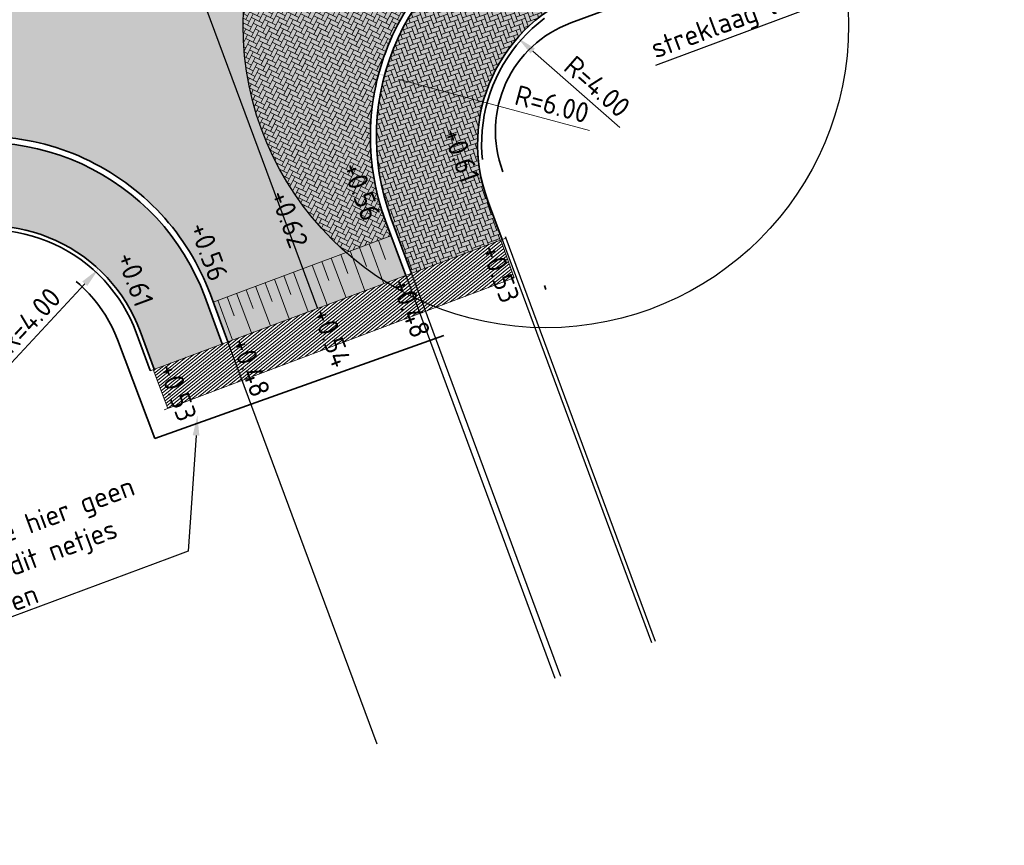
# Model space of a CAD drawing. Header units: metres. Extents: x 132493 to 134960, y 502695 to 503907.
# Tile 41 of 144: x 132900 to 132924, y 502947 to 502967. Entities that reach past the tile are written whole.
import ezdxf
from ezdxf import colors
from ezdxf.entities.mleader import LeaderData, LeaderLine
from ezdxf.math import Vec2, Vec3

# ---------------------------------------------------------------- set-up
doc = ezdxf.new("R2010")
doc.units = ezdxf.units.M
for name, pattern in [('VH-OPSLUITBAND_100X200', [16, 8, -2, 4, -2]), ('VH-OPSLUITBAND_150X250', [24, 16, -2, 4, -2]), ('XX-PROJECTGRENS', [18, 12, -3, 0, -3])]:
    doc.linetypes.add(name, pattern=pattern)
doc.layers.get('Defpoints').update_dxf_attribs({"color": 3})
for name, color, linetype, lineweight, plot in [('ARC-hoev-bss-kf-ev-grijs-vrijgekomen', 140, 'Continuous', 18, False), ('ARC-hoev-bss-kf-kv-rood-kleurecht', 43, 'Continuous', 35, False), ('ARC-hoev-markering-plateau-bss-kf-zwartwit', 5, 'Continuous', 35, False)]:
    doc.layers.add(name, color=color, linetype=linetype, lineweight=lineweight, plot=plot)
for name, color, linetype, lineweight in [('B04-WE-AM-M-200', 7, 'Continuous', 18), ('B04-WE-VH-VERHARDING_BETONSTRAATSTEEN_ELLEBOOG-A', 122, 'Continuous', 18), ('N-WE-KG-GRENS_WERKGRENS-G', 5, 'XX-PROJECTGRENS', 35), ('N-WE-VH-KANTOPSLUITING_OPSLUITBAND_100X200-G', 150, 'VH-OPSLUITBAND_100X200', 35), ('N-WE-VH-KANTOPSLUITING_OPSLUITBAND_150X250-G', 10, 'VH-OPSLUITBAND_150X250', 35), ('N-WE-VH-KANTOPSLUITING_VOORKANTBAND-G', 7, 'Continuous', 35), ('N-WE-VH-KANTVERHARDING-G', 2, 'Continuous', 18), ('N-WE-VH-VERHARDING_SPECIAAL-A', 252, 'Continuous', 18), ('N01-WE-VH-VERHARDING_BETONSTRAATSTEEN_ELLEBOOG-A', 252, 'Continuous', 18), ('X-XX-AL-AANPIJLING-T25', 7, 'Continuous', 25), ('X-XX-AL-DETAIL1-T25', 7, 'Continuous', 25)]:
    doc.layers.add(name, color=color, linetype=linetype, lineweight=lineweight)
doc.styles.add('NLCS-ISO-M200-T25', font='NLCS-ISO.ttf', dxfattribs={"height": 0.5})
doc.dimstyles.new('NLCS-M200-T25-PIJL_L2_H1', dxfattribs={"dimscale": 0.2, "dimtxt": 2.5, "dimasz": 2.5, "dimexe": 2, "dimexo": 2, "dimgap": 0.7, "dimtad": 1, "dimzin": 0, "dimdsep": 46, "dimtxsty": 'NLCS-ISO-M200-T25', "dimcen": 0, "dimdle": 2, "dimclrd": 256, "dimclre": 256, "dimclrt": 256, "dimadec": 1, "dimazin": 0, "dimtfac": 1, "dimtdec": 3, "dimtofl": 0, "dimtmove": 0, "dimatfit": 3, "dimfxl": 2, "dimfxlon": 1, "dimtfillclr": 256, "dimtolj": 1, "dimtzin": 0, "dimlwd": -1, "dimlwe": -1, "dimarcsym": 0})

# ---------------------------------------------------------------- blocks, each defined once
blk = doc.blocks.new('*D403')
at = {"layer": 'B04-WE-AM-M-200', "transparency": 16777216}
blk.add_line((132913.9371011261, 502964.3987169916), (132909.1964408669, 502965.6696060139), dxfattribs=at)
blk.add_solid([(132909.2180191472, 502965.7500971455), (132909.1748625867, 502965.5891148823), (132908.7134940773, 502965.7990756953)], dxfattribs=at)
at = {"layer": 'Defpoints', "color": 0, "transparency": 16777216}
for p in [(132908.7134940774, 502965.7990756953), (132914.5088555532, 502964.2454395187)]:
    blk.add_point(p, dxfattribs=at)
at = {"layer": 'B04-WE-AM-M-200', "transparency": 16777216, "insert": (132913.0094108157, 502965.0511859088), "char_height": 0.5, "attachment_point": 5, "rotation": 344.9928630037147, "style": 'NLCS-ISO-M200-T25'}
blk.add_mtext('\\A1;R=6.00', dxfattribs=at)
blk = doc.blocks.new('*D405')
at = {"layer": 'B04-WE-AM-M-200', "transparency": 16777216}
blk.add_line((132899.6113934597, 502958.6367266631), (132901.4343919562, 502960.6011798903), dxfattribs=at)
blk.add_solid([(132901.3733082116, 502960.657865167), (132901.4954757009, 502960.5444946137), (132901.774503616, 502960.9676823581)], dxfattribs=at)
at = {"layer": 'Defpoints', "color": 0, "transparency": 16777216}
for p in [(132901.774503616, 502960.9676823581), (132899.0536103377, 502958.0356626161)]:
    blk.add_point(p, dxfattribs=at)
at = {"layer": 'B04-WE-AM-M-200', "transparency": 16777216, "insert": (132900.0669649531, 502959.7009891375), "char_height": 0.5, "attachment_point": 5, "rotation": 47.13890351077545, "style": 'NLCS-ISO-M200-T25'}
blk.add_mtext('\\A1;R=4.00', dxfattribs=at)
blk = doc.blocks.new('*D406')
at = {"layer": 'B04-WE-AM-M-200', "transparency": 16777216}
blk.add_line((132914.6910322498, 502964.4744608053), (132912.5314755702, 502966.3662736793), dxfattribs=at)
blk.add_solid([(132912.5863871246, 502966.4289567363), (132912.4765640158, 502966.3035906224), (132912.1553772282, 502966.695743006)], dxfattribs=at)
at = {"layer": 'Defpoints', "color": 0, "transparency": 16777216}
for p in [(132912.1553772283, 502966.695743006), (132915.1641639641, 502964.0599883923)]:
    blk.add_point(p, dxfattribs=at)
at = {"layer": 'B04-WE-AM-M-200', "transparency": 16777216, "insert": (132914.1281239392, 502965.4860606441), "char_height": 0.5, "attachment_point": 5, "rotation": 318.7810213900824, "style": 'NLCS-ISO-M200-T25'}
blk.add_mtext('\\A1;R=4.00', dxfattribs=at)

msp = doc.modelspace()

# ---------------------------------------------------------------- hatches: boundary and pattern name
at = {"layer": 'ARC-hoev-bss-kf-ev-grijs-vrijgekomen', "transparency": 33554559}
h = msp.add_hatch(color=256, dxfattribs=at)
h.dxf.hatch_style = 1
edge = h.paths.add_edge_path()
edge.add_arc((132914.5088553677, 502964.2454395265), 5.849999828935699, 110.16658230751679, 200.3380917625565, ccw=False)
edge.add_line((132912.4920634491, 502969.7368007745), (132913.2805015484, 502967.5887014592))
edge.add_arc((132915.115174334, 502964.1061974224), 3.936223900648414, 117.7814160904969, 201.0246513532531)
edge.add_line((132911.441, 502962.694), (132911.7419291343, 502961.6833073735))
edge.add_line((132911.7419291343, 502961.6833073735), (132909.525658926, 502960.8576259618))
edge.add_line((132909.525658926, 502960.8576259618), (132909.0235557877, 502962.2122188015))
h = msp.add_hatch(color=256, dxfattribs=at)
h.dxf.hatch_style = 1
edge = h.paths.add_edge_path()
edge.add_arc((132898.9194688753, 502958.2421192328), 5.859732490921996, 22.86759042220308, 110.3636097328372, ccw=False)
edge.add_line((132904.3186578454, 502960.5192277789), (132904.8399971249, 502959.1127389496))
edge.add_line((132904.8399971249, 502959.1127389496), (132903.1521312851, 502958.4873519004))
edge.add_line((132903.1521312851, 502958.4873519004), (132902.8042426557, 502959.4258990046))
edge.add_arc((132899.0532892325, 502958.0353647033), 4.000404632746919, 20.34049348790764, 111.0271998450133)
edge.add_line((132897.6178996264, 502961.7693831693), (132896.8804186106, 502963.7356371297))
at = {"layer": 'ARC-hoev-bss-kf-kv-rood-kleurecht', "transparency": 33554636}
h = msp.add_hatch(color=256, dxfattribs=at)
h.dxf.hatch_style = 1
edge = h.paths.add_edge_path()
edge.add_line((132894.7596029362, 502969.5084400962), (132910.3311844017, 502975.6204847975))
edge.add_line((132910.3311844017, 502975.6204847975), (132912.4403507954, 502969.877605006))
edge.add_arc((132914.5091769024, 502964.2450897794), 6.000439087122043, 110.1683130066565, 199.8054051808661)
edge.add_line((132908.8636709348, 502962.2119809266), (132909.0200727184, 502961.7900342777))
edge.add_line((132909.0200727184, 502961.7900342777), (132904.6156270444, 502960.1496343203))
edge.add_line((132904.6156270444, 502960.1496343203), (132904.4557515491, 502960.5664903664))
edge.add_arc((132898.9194728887, 502958.2517631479), 6.000695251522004, 22.68988501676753, 110.2591637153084)
edge.add_line((132896.841629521, 502963.8812311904), (132894.7596029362, 502969.5084400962))
at = {"layer": 'ARC-hoev-markering-plateau-bss-kf-zwartwit', "transparency": 33554559}
h = msp.add_hatch(color=256, dxfattribs=at)
h.dxf.hatch_style = 1
h.paths.add_polyline_path([(132904.6114367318, 502960.1480736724), (132909.0200727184, 502961.7900342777), (132909.3850102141, 502960.8054920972), (132904.98056454, 502959.1650921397)])
at = {"layer": 'B04-WE-VH-VERHARDING_BETONSTRAATSTEEN_ELLEBOOG-A', "transparency": 33554559}
h = msp.add_hatch(dxfattribs=at)
h.set_pattern_fill('AVH-BSS_KEIFORMAAT_ELLEBOOG-SO', color=256, angle=359.0041112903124, pattern_type=2)
h.set_pattern_definition([(19.43199056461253, (132757.7330182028, 502911.5204928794), (0.06408667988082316, 0.1339511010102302), [0.315, -0.105]), (289.4319905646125, (132757.6631537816, 502911.7185306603), (0.06408667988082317, 0.1339511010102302), [0.3149999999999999, -0.105])])
edge = h.paths.add_edge_path()
edge.add_arc((132914.5113110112, 502964.2427451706), 5.853375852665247, 110.18005341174, 198.8365542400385, ccw=False)
edge.add_line((132912.4920634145, 502969.7368008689), (132913.2805015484, 502967.5887014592))
edge.add_arc((132915.1641639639, 502964.0599883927), 4.00000000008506, 118.0937467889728, 200.3380910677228)
edge.add_line((132911.4135316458, 502962.6697520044), (132911.7746562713, 502961.6954963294))
edge.add_line((132911.7746562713, 502961.6954963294), (132909.5255776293, 502960.8578452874))
edge.add_line((132909.5255776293, 502960.8578452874), (132908.9714216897, 502962.3528681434))
at = {"layer": 'N-WE-VH-VERHARDING_SPECIAAL-A', "ltscale": 4, "transparency": 33554559}
h = msp.add_hatch(dxfattribs=at)
h.set_pattern_fill('ANSI31', color=256, scale=0.02, angle=174)
h.set_pattern_definition([(218.9999999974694, (132903.5223743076, 503050.1128303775), (0.03996184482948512, -0.04934876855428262), [])])
h.paths.add_polyline_path([(132903.132795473, 502958.4769055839), (132911.7419291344, 502961.6833073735), (132912.0710936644, 502960.7467918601), (132903.49099931, 502957.5149722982)])
at = {"layer": 'N01-WE-VH-VERHARDING_BETONSTRAATSTEEN_ELLEBOOG-A', "transparency": 33554559}
h = msp.add_hatch(dxfattribs=at)
h.set_pattern_fill('AVH-BSS_KEIFORMAAT_KEPER', color=22, angle=43, pattern_type=2)
h.set_pattern_definition([(63.42787927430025, (132757.7330182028, 502911.5204928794), (-0.04694004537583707, 0.1408780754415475), [0.315, -0.105]), (333.4278792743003, (132757.5452000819, 502911.6144309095), (-0.04694004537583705, 0.1408780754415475), [0.315, -0.105])])
edge = h.paths.add_edge_path()
edge.add_line((132910.8392709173, 502974.2357544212), (132912.4403507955, 502969.877605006))
edge.add_arc((132914.5112482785, 502964.2428148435), 6.003288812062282, 110.1793842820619, 198.8748904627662)
edge.add_line((132908.8307729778, 502962.300734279), (132909.0200727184, 502961.7900342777))
edge.add_line((132909.0200727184, 502961.7900342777), (132907.9063970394, 502961.3752548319))
edge.add_arc((132912.8543648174, 502967.0115315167), 7.500000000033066, 105.5856858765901, 228.7207891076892, ccw=False)

# ---------------------------------------------------------------- linework, layer by layer
at = {"layer": 'Defpoints', "flags": 128}
for points in [[(132902.3145953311, 502973.1569751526), (132907.1982254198, 502959.9910325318)], [(132911.7746573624, 502961.6954933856), (132915.4732038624, 502951.7174147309)], [(132911.8683678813, 502961.7303984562), (132915.5669696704, 502951.7521706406)], [(132909.3850102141, 502960.8054920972), (132913.0821757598, 502950.8311390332)], [(132909.5255776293, 502960.8578452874), (132913.2228244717, 502950.8832728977)], [(132908.6751827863, 502949.1976112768), (132904.98056454, 502959.1650921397)]]:
    msp.add_lwpolyline(points, dxfattribs=at)
at = {"layer": 'Defpoints'}
msp.add_circle((132912.8543648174, 502967.0115315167), 7.5, dxfattribs=at)
at = {"layer": 'N-WE-KG-GRENS_WERKGRENS-G', "flags": 128}
msp.add_lwpolyline([(132713.8574613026, 502831.0580347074, 0.005570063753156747), (132736.3364398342, 502852.2821149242, 0.02528372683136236), (132742.3564131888, 502859.0920275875, 0.02378065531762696), (132764.8374316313, 502894.8777678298), (132764.3316825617, 502900.7720262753), (132769.1033134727, 502908.8440283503), (132770.1472463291, 502910.6100132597, -0.1999422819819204), (132792.8395207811, 502927.5846064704), (132821.6574329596, 502934.8682218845), (132821.8774908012, 502934.9238406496, -0.3826627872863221), (132824.7147034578, 502933.4345395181), (132826.4403593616, 502928.7457023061), (132836.0126593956, 502932.3790914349), (132835.1422824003, 502934.6408631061, -0.4190667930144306), (132837.1916569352, 502939.0343225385), (132839.9460323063, 502940.0107226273), (132859.0093786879, 502946.7684991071), (132896.4310291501, 502960.6877564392), (132897.8682955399, 502961.2223582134, -0.414545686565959), (132902.241647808, 502959.2173635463), (132903.1718656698, 502956.771019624), (132912.9374155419, 502960.2426878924), (132911.7843959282, 502963.3955454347, -0.4150905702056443), (132913.474181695, 502967.0613674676), (132914.7767187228, 502967.5397454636), (132938.3614250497, 502976.2016140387), (132937.6224978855, 502978.218195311), (133021.3873068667, 503008.0323382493), (133021.6649358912, 503007.2559797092), (133025.6326239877, 503008.6090530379), (133041.138442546, 503014.1171993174, -0.1103685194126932), (133061.9198871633, 503016.654221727), (133077.9674409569, 503015.0705569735), (133083.2493027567, 503014.5493125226, -0.006082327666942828), (133083.442742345, 503014.5278438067, -0.2579390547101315), (133089.7072472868, 503009.9835794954), (133098.6401080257, 503013.1295457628, -0.265135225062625), (133100.7363959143, 503020.7744244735), (133115.8269476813, 503035.8476061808, -0.1102594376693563), (133133.4898386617, 503047.0494830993), (133134.6884052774, 503047.4809715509), (133135.5872467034, 503044.9842156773), (133140.9956119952, 503046.8551439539), (133153.4352097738, 503051.2787820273), (133217.6736325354, 503075.2692786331), (133227.6286606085, 503079.1045076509), (133231.4393499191, 503077.3620802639), (133233.221242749, 503081.2590805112), (133256.6406850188, 503090.2815487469), (133275.2480078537, 503097.9132657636), (133286.8641141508, 503102.663705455), (133286.9959372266, 503102.611572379), (133301.2143453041, 503108.4141632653), (133308.6707664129, 503105.028186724), (133316.0634265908, 503108.0857307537), (133318.7108270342, 503114.6835351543), (133331.4339915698, 503120.1368624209), (133350.4881779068, 503128.3037546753), (133350.949471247, 503129.2663756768, -0.0005797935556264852), (133353.8959263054, 503130.4761869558, -0.007004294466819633), (133389.706913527, 503144.5492659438), (133398.1815961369, 503145.8738086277), (133401.0319163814, 503146.3192967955), (133400.8006422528, 503151.1583812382, -0.0522661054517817), (133447.2343836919, 503162.6708405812), (133447.9712047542, 503161.9662686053), (133449.108795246, 503158.5337313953), (133471.022142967, 503165.2937241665, 0.09025762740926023), (133473.9172051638, 503167.2191786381, 0.00453534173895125), (133476.4858831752, 503167.8750114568), (133478.7565008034, 503166.4598963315, 0.01475269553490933), (133490.5712790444, 503170.4471541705)], format="xyb", dxfattribs=at)
at = {"layer": 'N-WE-VH-KANTOPSLUITING_OPSLUITBAND_100X200-G', "flags": 128}
for points in [[(132937.1582801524, 502976.2923942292), (132913.8196358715, 502967.7208959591, 0.4150905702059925), (132911.5072974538, 502962.7045079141), (132911.8684231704, 502961.7302492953)], [(132903.0583654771, 502958.4525959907), (132902.7104768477, 502959.3911430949, 0.414545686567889), (132897.6939845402, 502961.6909899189), (132896.2567181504, 502961.1563881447), (132858.8386834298, 502947.2384757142), (132839.7789731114, 502940.4819881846), (132837.0245977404, 502939.5055880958, 0.4190667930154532), (132834.6738445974, 502934.466031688), (132834.9503002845, 502933.725305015)]]:
    msp.add_lwpolyline(points, format="xyb", dxfattribs=at)
at = {"layer": 'N-WE-VH-KANTOPSLUITING_OPSLUITBAND_150X250-G', "flags": 128}
for points in [[(132912.4920634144, 502969.7368008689, 0.4150905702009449), (132909.0235557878, 502962.2122188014), (132909.525658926, 502960.8576259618)], [(132904.8399158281, 502959.1129582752), (132904.4051570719, 502960.2858668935, 0.4145456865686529), (132896.8804186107, 502963.7356371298, 0.4145456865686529)]]:
    msp.add_lwpolyline(points, format="xyb", dxfattribs=at)
msp.add_lwpolyline([(132904.8399158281, 502959.1129582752), (132904.4051570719, 502960.2858668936)], dxfattribs=at)
at = {"layer": 'N-WE-VH-KANTOPSLUITING_VOORKANTBAND-G', "flags": 128}
for points in [[(132937.1238050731, 502976.386263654), (132913.7851607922, 502967.8147653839, 0.4150905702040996), (132911.4135316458, 502962.6697520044), (132911.7746573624, 502961.6954933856)], [(132912.4403507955, 502969.877605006), (132912.4403507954, 502969.877605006, 0.415090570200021), (132908.8829070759, 502962.1600849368), (132909.3850102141, 502960.8054920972)], [(132904.98056454, 502959.1650921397), (132904.5458057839, 502960.3380007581, 0.4145456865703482), (132896.8281253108, 502963.8762266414)], [(132903.1521312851, 502958.4873519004), (132902.8042426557, 502959.4258990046, 0.4145456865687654), (132897.6591223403, 502961.78471626)]]:
    msp.add_lwpolyline(points, format="xyb", dxfattribs=at)
at = {"layer": 'N-WE-VH-KANTVERHARDING-G', "flags": 128}
for points in [[(132903.0542992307, 502958.4476702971), (132911.8683678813, 502961.7303984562)], [(132904.6156270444, 502960.1496343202), (132909.0200727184, 502961.7900342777)], [(132908.2424294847, 502961.5004073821), (132908.4169399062, 502961.0318499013)], [(132908.4767082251, 502961.5876625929), (132908.8431801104, 502960.6036918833)], [(132908.7109869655, 502961.6749178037), (132908.885497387, 502961.2063603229)], [(132912.0710936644, 502960.7467918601), (132911.7419291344, 502961.6833073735)], [(132907.5395932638, 502961.2386417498), (132907.9060651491, 502960.2546710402)], [(132907.773872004, 502961.3258969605), (132907.9483824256, 502960.8573394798)], [(132908.0081507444, 502961.4131521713), (132908.3746226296, 502960.4291814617)], [(132906.8367570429, 502960.9768761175), (132907.0112674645, 502960.5083186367)], [(132907.0710357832, 502961.0641313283), (132907.4375076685, 502960.0801606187)], [(132907.3053145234, 502961.151386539), (132907.479824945, 502960.6828290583)], [(132912.0710936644, 502960.7467918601), (132903.4009343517, 502957.4810479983)], [(132906.1339208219, 502960.7151104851), (132906.5003927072, 502959.7311397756)], [(132906.3681995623, 502960.8023656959), (132906.5427099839, 502960.3338082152)], [(132906.6024783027, 502960.8896209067), (132906.968950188, 502959.9056501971)], [(132905.6653633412, 502960.5406000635), (132906.0318352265, 502959.556629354)], [(132905.8996420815, 502960.6278552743), (132906.0741525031, 502960.1592977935)], [(132904.9625271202, 502960.2788344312), (132905.1370375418, 502959.8102769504)], [(132905.1968058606, 502960.366089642), (132905.5632777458, 502959.3821189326)], [(132905.4310846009, 502960.4533448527), (132905.6055950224, 502959.984787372)], [(132904.7282483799, 502960.1915792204), (132905.0947202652, 502959.2076085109)], [(132903.132795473, 502958.4769055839), (132903.49099931, 502957.5149722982)]]:
    msp.add_lwpolyline(points, dxfattribs=at)

# ---------------------------------------------------------------- texts
at = {"layer": 'X-XX-AL-DETAIL1-T25', "char_height": 0.4999999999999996, "attachment_point": 1, "rotation": 290.31605486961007, "style": 'NLCS-ISO-M200-T25'}
for s, insert in [('+0.61', (132910.7544339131, 502964.5204807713)), ('+0.56', (132908.269531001, 502963.6749941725)), ('+0.62', (132906.4796195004, 502962.9833869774)), ('+0.56', (132904.4860738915, 502962.1847915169)), ('+0.53', (132911.711043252, 502961.6339377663)), ('+0.61', (132902.6800270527, 502961.4464054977)), ('+0.48', (132909.4875446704, 502960.7997491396)), ('+0.54', (132907.5314501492, 502960.0652348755)), ('+0.48', (132905.5205354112, 502959.3344831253)), ('+0.53', (132903.7143310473, 502958.7004521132))]:
    msp.add_mtext_dynamic_manual_height_columns(s, width=2.253737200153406, gutter_width=2.499999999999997, heights=[0], dxfattribs=dict(at, insert=insert))

# ---------------------------------------------------------------- dimensions: what is measured, and where the dimension line sits
at = {"layer": 'B04-WE-AM-M-200'}
for center, mpoint, picture, middle in [((132915.1641639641, 502964.0599883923), (132912.1553772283, 502966.695743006), '*D406', (132913.8711378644, 502965.1927039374)), ((132914.5088555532, 502964.2454395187), (132908.7134940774, 502965.7990756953), '*D403', (132912.9084244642, 502964.674487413)), ((132899.0536103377, 502958.0356626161), (132901.774503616, 502960.9676823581), '*D405', (132900.3528368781, 502959.4357020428))]:
    dim = msp.add_radius_dim(center=center, mpoint=mpoint, dimstyle='NLCS-M200-T25-PIJL_L2_H1', override={"dimpost": 'R=<>'}, dxfattribs=at)
    dim.commit()
    dim.dimension.update_dxf_attribs({"geometry": picture, "text_midpoint": middle, "dimtype": 164})

# ---------------------------------------------------------------- leaders
at = {"layer": 'Defpoints'}
ml = msp.add_multileader_mtext('Standard', dxfattribs=at)
ml.set_content('naar mijn idee moet je hier geen\\Phoogtes neerzetten, dit netjes\\Pmaken dmv herstraten ', color=256, style='NLCS-ISO-M200-T25')
ml.set_leader_properties(color=256, linetype='ByLayer', lineweight=-1)
ml.build(insert=Vec2(0, 0))
ml.multileader.update_dxf_attribs({"text_left_attachment_type": 5, "text_right_attachment_type": 5, "dogleg_length": 0.5, "arrow_head_size": 0.5})
ctx = ml.context
ctx.base_point, ctx.char_height, ctx.arrow_head_size, ctx.landing_gap_size, ctx.plane_origin, ctx.plane_x_axis, ctx.plane_y_axis = Vec3(132893.9622834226, 502950.2396763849), 0.5, 0.5, 0.18, Vec3(132861.7914563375, 502911.7868028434), Vec3(0.9371122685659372, 0.3490280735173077), Vec3(-0.3490280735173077, 0.9371122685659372)
ctx.left_attachment, ctx.right_attachment = 5, 5
notes = []
notes.append((ctx, [(1, (1, 1, 0), (132903.998755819, 502953.9777670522), (-0.9371122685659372, -0.3490280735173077), 0.5, [(0, [(132904.2248123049, 502957.3449405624)], 0, [])])]))
ctx.mtext.insert, ctx.mtext.text_direction, ctx.mtext.rotation, ctx.mtext.flow_direction = Vec3(132893.339833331, 502952.4266225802), Vec3(0.937112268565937, 0.3490280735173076), 0.3565337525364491, 5
at = {"layer": 'X-XX-AL-AANPIJLING-T25'}
ml = msp.add_multileader_mtext('Standard', dxfattribs=at)
ml.set_content('streklaag langs straatwerk', color=256, style='NLCS-ISO-M200-T25')
ml.set_leader_properties(color=256, linetype='ByLayer', lineweight=-1)
ml.build(insert=Vec2(0, 0))
ml.multileader.update_dxf_attribs({"text_left_attachment_type": 5, "text_right_attachment_type": 5, "dogleg_length": 0.5, "arrow_head_size": 0.5})
ctx = ml.context
ctx.base_point, ctx.char_height, ctx.arrow_head_size, ctx.landing_gap_size, ctx.plane_origin, ctx.plane_x_axis, ctx.plane_y_axis = Vec3(132915.4574700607, 502965.968527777), 0.5, 0.5, 0.18, Vec3(132898.7436144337, 502943.1826080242), Vec3(0.9371122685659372, 0.3490280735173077), Vec3(-0.3490280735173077, 0.9371122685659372)
ctx.left_attachment, ctx.right_attachment = 5, 5
notes.append((ctx, [(1, (1, 1, 0), (132924.1351296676, 502969.2005277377), (-0.9371122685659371, -0.3490280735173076), 0.4999999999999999, [(0, [(132924.0684673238, 502976.0025289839)], 0, [])])]))
ctx.mtext.insert, ctx.mtext.text_direction, ctx.mtext.rotation, ctx.mtext.flow_direction = Vec3(132915.3992820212, 502966.6404758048), Vec3(0.9371122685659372, 0.3490280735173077), 0.3565337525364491, 5
for ctx, leaders in notes:
    for number, flags, end, landing, length, lines in leaders:
        leader = LeaderData()
        leader.index, (leader.has_last_leader_line, leader.has_dogleg_vector, leader.attachment_direction) = number, flags
        leader.last_leader_point, leader.dogleg_vector, leader.dogleg_length = Vec3(end), Vec3(landing), length
        for number, points, colour, breaks in lines:
            line = LeaderLine()
            line.index, line.vertices, line.color, line.breaks = number, Vec3.list(points), colors.encode_raw_color(colour), breaks
            leader.lines.append(line)
        ctx.leaders.append(leader)

doc.saveas('drawing.dxf')
